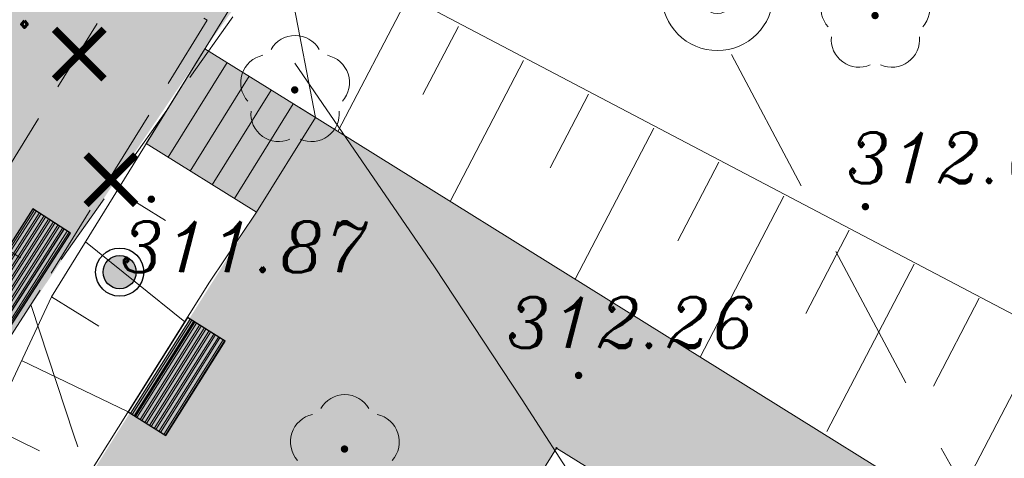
# Model space of a CAD drawing. Extents: x 4615668 to 9294084, y 5331114 to 10688993.
# Tile 137 of 181: x 4656436 to 4656449, y 5335113 to 5335119. Entities that reach past the tile are written whole.
import ezdxf
from ezdxf.enums import TextEntityAlignment as Align

# ---------------------------------------------------------------- set-up
doc = ezdxf.new("R2010")
doc.units = 0
doc.header["$MEASUREMENT"] = 0
for name, pattern in [('KTCR', [1.5, 1, -0.5]), ('l423_500', [2, 1.5, -0.5]), ('l812_500', [3, 2, -1])]:
    doc.linetypes.add(name, pattern=pattern)
for name, color, linetype, lineweight in [('A_SZRAF', 253, 'Continuous', 5), ('A_widok', 8, 'Continuous', 0), ('chodnik', 7, 'l423_500', 13), ('opisy_drog', 7, 'Continuous', 13), ('pkt_wys', 7, 'Continuous', 13), ('w_elem_naziemne', 7, 'Continuous', 13), ('w_rzedne', 7, 'Continuous', 13), ('warst_ciagla', 7, 'Continuous', 0), ('warst_przeryw', 7, 'l812_500', 0), ('zielen', 7, 'Continuous', 13)]:
    doc.layers.add(name, color=color, linetype=linetype, lineweight=lineweight)
for name, color, linetype in [('hatcz', 253, 'Continuous'), ('OPIS', 7, 'Continuous'), ('proj_tt_ww', 5, 'Continuous'), ('sciany', 1, 'Continuous'), ('teren', 252, 'Continuous')]:
    doc.layers.add(name, color=color, linetype=linetype)
doc.styles.add('Style-ITALIC_1250', font='ITALIC_1250.shx')

# ---------------------------------------------------------------- blocks, each defined once
blk = doc.blocks.new('SB_1')
at = {"color": 0, "linetype": 'ByBlock', "lineweight": -2}
for radius in [7.5, 2.5]:
    blk.add_circle((0, 0), radius, dxfattribs=at)
blk = doc.blocks.new('922_5')
at = {"layer": 'zielen', "linetype": 'Continuous', "lineweight": 13}
h = blk.add_hatch(color=96, dxfattribs=at)
edge = h.paths.add_edge_path()
edge.add_arc((-0.000499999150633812, 3.492459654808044e-10), 0.05, 0, 360)
at = {"layer": 'zielen', "color": 96, "linetype": 'Continuous', "lineweight": 13}
for centre, radius, start, end in [((0.004500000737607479, 0.3570000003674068), 0.374593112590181, 30.12431666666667, 149.8756805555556), ((-0.3524999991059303, 0.09800000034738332), 0.3751972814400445, 101.9987666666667, 221.9758638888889), ((0.3615000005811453, 0.09800000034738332), 0.3752892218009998, 318.0241361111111, 78.00123333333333), ((-0.2154999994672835, -0.3209999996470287), 0.3748306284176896, 174.3350361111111, 293.7606888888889), ((0.2245000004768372, -0.3209999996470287), 0.3747665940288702, 246.2393111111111, 5.664963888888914)]:
    blk.add_arc(centre, radius, start, end, dxfattribs=at)
blk = doc.blocks.new('801_5')
at = {"layer": 'pkt_wys', "linetype": 'Continuous', "lineweight": 13}
h = blk.add_hatch(color=7, dxfattribs=at)
edge = h.paths.add_edge_path()
edge.add_arc((-4.656612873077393e-10, -2.328306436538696e-10), 0.05, 0, 360)
blk = doc.blocks.new('G$C3390F2A0')
at = {"layer": 'chodnik', "color": 7, "linetype": 'KTCR', "lineweight": 13, "flags": 128}
blk.add_lwpolyline([(103.5080264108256, 143.9380594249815), (105.8089515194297, 147.4887034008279), (110.2467627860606, 153.752802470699)], dxfattribs=at)
blk.add_lwpolyline([(107.9320087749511, 150.9241430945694), (105.8089515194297, 147.4887034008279), (104.7542025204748, 148.1404928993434), (106.8782597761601, 151.5759337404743)], close=True, dxfattribs=at)
at = {"layer": 'warst_ciagla', "color": 21, "linetype": 'Continuous', "lineweight": 0, "flags": 128}
blk.add_lwpolyline([(124.4462416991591, 126.9368357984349), (120.4355936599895, 132.9161888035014), (119.0713166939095, 134.9839213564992), (117.9156629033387, 136.7823461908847), (116.3964983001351, 139.1941374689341), (115.6320998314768, 140.3969764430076), (114.4799632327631, 142.2051329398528), (112.9447416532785, 144.6167924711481), (112.169742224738, 145.817719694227), (110.9882568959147, 147.6064340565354), (110.3858015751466, 148.4929586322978), (109.1106704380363, 150.3484959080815)], dxfattribs=at)
at = {"layer": 'warst_przeryw', "color": 21, "linetype": 'l812_500', "lineweight": 0, "flags": 128}
for points in [[(114.9845414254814, 150.4642396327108), (117.6943971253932, 145.3653473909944), (120.3647878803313, 140.6714101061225), (121.8184950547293, 138.420533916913), (124.8734276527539, 134.0195819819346), (128.6343756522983, 128.8408964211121), (129.7606833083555, 127.4135765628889), (132.1511608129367, 124.6749312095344), (133.5454109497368, 123.3276236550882), (135.4882919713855, 121.6147968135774), (136.3847422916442, 120.6867890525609), (139.8218994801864, 116.1967322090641), (142.283472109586, 113.4078717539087)], [(105.5620271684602, 147.0891410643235), (106.1374458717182, 145.3456941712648), (106.2371565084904, 145.0390855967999), (106.4348837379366, 144.4252729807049), (106.698919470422, 143.6069977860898), (106.8328841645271, 143.198545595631), (106.9691989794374, 142.7909205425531), (107.0384842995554, 142.5875049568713), (107.1798039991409, 142.181641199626), (107.252035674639, 141.9792624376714), (107.3626254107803, 141.6764833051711), (108.9826448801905, 137.3053403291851)]]:
    blk.add_lwpolyline(points, dxfattribs=at)
at = {"layer": 'pkt_wys', "color": 7, "linetype": 'Continuous', "lineweight": 13}
for p in [(107.1788223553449, 148.5180143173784), (116.7888223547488, 148.4180143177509), (112.9288223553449, 146.1480143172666)]:
    blk.add_blockref('801_5', p, dxfattribs=at)
at = {"layer": 'w_elem_naziemne', "color": 7, "linetype": 'Continuous', "lineweight": 13, "xscale": 0.1, "yscale": 0.1, "zscale": 0.1, "rotation": 0.06577989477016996}
blk.add_blockref('SB_1', (114.7966196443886, 151.2670244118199), dxfattribs=at)
at = {"layer": 'zielen', "color": 96, "linetype": 'Continuous', "lineweight": 13}
for p in [(116.9188223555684, 150.9880143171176), (109.1088223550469, 149.9880143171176), (109.7788223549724, 145.1580143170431)]:
    blk.add_blockref('922_5', p, dxfattribs=at)
at = {"layer": 'opisy_drog', "color": 7, "linetype": 'Continuous', "lineweight": 13, "style": 'Style-ITALIC_1250'}
blk.add_text('kk.', height=0.9400000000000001, dxfattribs=at).set_placement((104.765366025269, 151.2953665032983), align=Align.MIDDLE_CENTER)
at = {"layer": 'pkt_wys', "color": 7, "linetype": 'Continuous', "lineweight": 13, "style": 'Style-ITALIC_1250'}
for s, p in [('312.67', (116.5298456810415, 148.7342555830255)), ('311.87', (106.7527649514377, 147.5374713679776)), ('312.26', (111.9522017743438, 146.5189790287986))]:
    blk.add_text(s, height=0.68, dxfattribs=at).set_placement(p)
blk = doc.blocks.new('G$C7BE39422')
at = {"layer": 'OPIS', "lineweight": 0, "ltscale": 40}
blk.add_lwpolyline([(266.0356379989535, 1553.530909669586), (246.0356378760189, 1553.530909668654), (246.0356378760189, 1774.000000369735), (296.0356379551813, 1774.000000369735), (296.03563795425, 1754.0000002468)], dxfattribs=at)
blk = doc.blocks.new('G$C21B962D8')
at = {"layer": 'A_widok', "color": 251}
for p, q in [((15.2187580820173, 32.15341374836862), (15.70454568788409, 29.61031739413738)), ((16.9602389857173, 31.24516681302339), (16.00885544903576, 29.4209753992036)), ((17.62978164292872, 30.8368644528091), (17.1524581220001, 29.92164000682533)), ((18.50606270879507, 30.37985134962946), (17.5166819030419, 28.48280362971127)), ((19.3823437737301, 29.92283824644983), (18.86589491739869, 28.93259453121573)), ((20.25862483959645, 29.46582514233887), (19.19977651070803, 27.43557976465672)), ((21.13490590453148, 29.00881203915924), (20.58478591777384, 27.95400699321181)), ((13.05030517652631, 28.61870930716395), (13.68803209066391, 28.22398866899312)), ((22.01118697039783, 28.5517989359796), (20.88287111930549, 26.38835589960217)), ((22.88746803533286, 28.09478583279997), (22.30367691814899, 26.97541945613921)), ((12.61150774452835, 27.94103275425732), (13.94617449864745, 26.86497089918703)), ((23.76374910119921, 27.63777272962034), (22.59010995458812, 25.38742639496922)), ((12.151860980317, 27.19840851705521), (12.7895878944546, 26.80368787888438)), ((24.64003016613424, 27.1807596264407), (24.02256791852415, 25.99683191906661)), ((25.51631123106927, 26.72374652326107), (24.24771560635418, 24.29132977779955)), ((11.75177434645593, 26.34369410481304), (13.18355020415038, 25.65158710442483)), ((11.33275684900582, 25.4485372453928), (11.99357647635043, 25.12910324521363))]:
    blk.add_line(p, q, dxfattribs=at)
at = {"layer": 'A_widok', "color": 251, "lineweight": 0, "ltscale": 40}
for p, q in [((14.21868275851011, 30.53482339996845), (13.42624902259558, 29.26122661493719)), ((14.21868275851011, 30.53482339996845), (15.7045456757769, 29.61031737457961)), ((14.51585534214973, 30.34992219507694), (13.72342160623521, 29.07632541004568)), ((14.81302792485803, 30.16502098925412), (14.02059418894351, 28.89142420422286)), ((15.11020050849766, 29.98011978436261), (14.31776677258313, 28.70652299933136)), ((15.40737309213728, 29.79521857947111), (14.61493935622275, 28.52162179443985)), ((15.7045456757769, 29.61031737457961), (14.91211193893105, 28.3367205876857)), ((13.42624902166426, 29.26122661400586), (14.91211193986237, 28.3367205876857))]:
    blk.add_line(p, q, dxfattribs=at)
at = {"layer": 'A_widok', "color": 251}
for points in [[(6.304546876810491, 14.70665494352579), (12.151860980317, 27.19840851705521), (12.151860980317, 27.19840851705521), (15.2187580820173, 32.15341374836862), (29.62001545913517, 24.58351243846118), (29.62001545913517, 24.58351243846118), (33.74070371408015, 18.82156380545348), (18.50290712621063, 0)], [(15.49064902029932, 29.74340417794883), (15.49064903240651, 29.74340419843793), (25.31401291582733, 23.63129315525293), (24.78506235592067, 22.78111675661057), (30.47469623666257, 19.24101844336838), (18.50290712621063, 0)], [(5.989028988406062, 14.20464589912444), (14.27963665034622, 27.39553040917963), (14.91211193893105, 28.3367205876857), (14.91211193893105, 28.3367205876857)]]:
    blk.add_lwpolyline(points, dxfattribs=at)
blk.add_circle((18.95167789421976, 25.16205065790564), 0.00906054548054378, dxfattribs=at)
blk = doc.blocks.new('G$C8E15AEAE')
at = {"layer": 'sciany', "lineweight": 0, "ltscale": 40, "const_width": 0.1}
for points in [[(0.03535533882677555, 0.03535533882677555), (0.7021742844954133, 0.7021742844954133)], [(0.03535533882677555, 0.7021742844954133), (0.7021742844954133, 0.03535533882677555)]]:
    blk.add_lwpolyline(points, dxfattribs=at)
blk = doc.blocks.new('G$C6D33AC69')
at = {"lineweight": 0, "ltscale": 40, "transparency": 33554687}
h = blk.add_hatch(dxfattribs=at)
h.set_pattern_fill('ANSI32', color=256, scale=0.2, angle=135)
h.set_pattern_definition([(180, (-4669499.23482444, -5336566.323885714), (-9.184850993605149e-18, -0.07500000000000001), []), (180, (-4669499.259824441, -5336566.298885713), (-9.184850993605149e-18, -0.07500000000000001), [])])
h.paths.add_polyline_path([(0, 0), (1.5, 0), (1.5, 0.6000000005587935), (0, 0.6000000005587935)])
at = {"layer": 'proj_tt_ww'}
for p, q in [((0, 0.1000000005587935), (1.5, 0.1000000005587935)), ((0, 0), (1.5, 0))]:
    blk.add_line(p, q, dxfattribs=at)
blk.add_lwpolyline([(0, 0), (1.5, 0), (1.5, 0.6000000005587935), (0, 0.6000000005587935)], close=True, dxfattribs=at)

msp = doc.modelspace()

# ---------------------------------------------------------------- hatches: boundary and pattern name
at = {"layer": 'A_SZRAF', "lineweight": 0, "transparency": 33554687}
h = msp.add_hatch(dxfattribs=at)
h.set_pattern_fill('HONEY', color=256)
h.set_pattern_definition([(0, (-63358.22259161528, 25026.95728336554), (0.1875, 0.1082531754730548), [0.125, -0.25]), (120, (-63358.22259161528, 25026.95728336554), (-0.1874999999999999, 0.1082531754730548), [0.125, -0.2500000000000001]), (59.99999999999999, (-63358.22259161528, 25026.95728336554), (5.551115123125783e-17, 0.2165063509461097), [-0.2500000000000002, 0.1250000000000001])])
h.paths.add_polyline_path([(4656438.097781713, 5335118.376805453), (4656437.305347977, 5335117.103208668), (4656438.791210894, 5335116.17870264), (4656429.868127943, 5335102.046627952), (4656425.038471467, 5335103.979716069), (4656423.879098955, 5335101.083122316), (4656427.850850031, 5335099.493414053), (4656428.58257291, 5335096.383786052), (4656442.382006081, 5335087.841982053), (4656454.35379495, 5335107.083000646), (4656448.664139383, 5335110.623112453), (4656449.193289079, 5335111.473560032), (4656438.097780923, 5335118.376804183)], is_closed=False)
h.paths.add_polyline_path([(4656438.195069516, 5335109.528371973), (4656438.619608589, 5335109.264238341), (4656438.091341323, 5335108.415160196), (4656439.449866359, 5335107.569932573), (4656442.83077685, 5335113.00403271), (4656452.893658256, 5335106.743253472), (4656443.648981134, 5335091.884385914), (4656433.586099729, 5335098.145165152), (4656436.971002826, 5335103.585682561), (4656435.608485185, 5335104.424492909), (4656435.080217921, 5335103.575414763), (4656434.655678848, 5335103.839548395)], flags=16)
at = {"layer": 'hatcz', "lineweight": 0, "transparency": 33554687}
h = msp.add_hatch(dxfattribs=at)
h.set_pattern_fill('AR-CONC', color=256, scale=0.1)
h.set_pattern_definition([(49.99999999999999, (-11889.38753461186, -1756.157411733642), (0.7172601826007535, -0.06275213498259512), [0.07500000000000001, -0.8250000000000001]), (355, (-11889.38753461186, -1756.157411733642), (-0.138751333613, 0.7521921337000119), [0.06, -0.66]), (100.45144446, (-11889.32776293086, -1756.162641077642), (0.578508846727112, 0.6894399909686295), [0.06374019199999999, -0.7011421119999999]), (46.1842, (-11889.38753461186, -1755.957411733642), (1.067241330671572, -0.1655192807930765), [0.1125, -1.2375]), (96.63563549, (-11889.29859786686, -1755.971205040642), (0.9346619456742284, 0.9741186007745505), [0.09561034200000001, -1.05171376]), (351.1841639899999, (-11889.38753461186, -1755.957411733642), (0.9346619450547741, 0.9741186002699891), [0.09, -0.9900000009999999]), (21, (-11889.28753461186, -1756.007411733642), (0.5969070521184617, -0.4026188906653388), [0.07500000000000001, -0.8250000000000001]), (326, (-11889.28753461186, -1756.007411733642), (0.2433153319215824, 0.7251500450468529), [0.06, -0.66]), (71.45144474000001, (-11889.23779235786, -1756.040963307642), (0.840222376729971, 0.322531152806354), [0.06374018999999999, -0.7011421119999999]), (37.50000000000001, (-11889.38753461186, -1756.157411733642), (0.01215985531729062, 0.3328938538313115), [0, -0.652, 0, -0.67, 0, -0.6625000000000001]), (7.499999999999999, (-11889.38753461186, -1756.157411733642), (0.2630695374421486, 0.3944117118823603), [0, -0.382, 0, -0.637, 0, -0.2525]), (327.5, (-11889.61053461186, -1756.157411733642), (0.533822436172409, -0.02255487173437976), [0, -0.25, 0, -0.78, 0, -1.035]), (317.5, (-11889.71053461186, -1756.157411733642), (0.5831861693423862, 0.1001049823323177), [0, -0.325, 0, -0.518, 0, -0.735])])
edge = h.paths.add_edge_path()
edge.add_line((4656434.373820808, 5335111.500205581), (4656429.60842917, 5335112.893198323))
edge.add_line((4656429.60842917, 5335112.893198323), (4656432.890429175, 5335119.698198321))
edge.add_line((4656432.890429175, 5335119.698198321), (4656435.046429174, 5335122.798198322))
edge.add_line((4656435.046429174, 5335122.798198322), (4656437.715429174, 5335125.070198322))
edge.add_line((4656437.715429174, 5335125.070198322), (4656439.339243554, 5335125.684325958))
edge.add_line((4656439.339243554, 5335125.684325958), (4656442.031519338, 5335123.859295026))
edge.add_line((4656442.031519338, 5335123.859295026), (4656438.097781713, 5335118.376805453))
edge.add_line((4656438.097781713, 5335118.376805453), (4656435.759633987, 5335114.925325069))
edge.add_line((4656435.759633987, 5335114.925325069), (4656433.70563323, 5335111.774243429))
edge.add_line((4656433.70563323, 5335111.774243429), (4656429.60842917, 5335112.893198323))
at = {"layer": 'teren'}
h = msp.add_hatch(color=256, dxfattribs=at)
h.dxf.hatch_style = 1
edge = h.paths.add_edge_path()
edge.add_arc((4656436.95037177, 5335115.373655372), 0.2235264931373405, 0, 360)

# ---------------------------------------------------------------- linework, layer by layer
at = {"lineweight": 0, "ltscale": 40}
msp.add_lwpolyline([(4656437.860850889, 5335114.763558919), (4656437.062649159, 5335113.493569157), (4656437.570645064, 5335113.174288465), (4656438.368846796, 5335114.444278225)], close=True, dxfattribs=at)
at = {"layer": 'proj_tt_ww'}
for radius in [0.3235264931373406, 0.2235264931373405]:
    msp.add_circle((4656436.95037177, 5335115.373655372), radius, dxfattribs=at)

# ---------------------------------------------------------------- block references
at = {"lineweight": 0, "ltscale": 40}
for name, p in [('G$C21B962D8', (4656423.879098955, 5335087.841982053)), ('G$C8E15AEAE', (4656436.037410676, 5335117.936533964)), ('G$C8E15AEAE', (4656436.463207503, 5335116.247357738))]:
    msp.add_blockref(name, p, dxfattribs=at)
for p, rotation in [((4656435.478761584, 5335114.636045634), 57.32851583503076), ((4656437.860850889, 5335114.763558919), 237.8502126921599)]:
    msp.add_blockref('G$C6D33AC69', p, dxfattribs=dict(at, rotation=rotation))
at = {"lineweight": 0, "ltscale": 40, "xscale": 0.01, "yscale": 0.01, "zscale": 0.01, "rotation": 328.1115445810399}
msp.add_blockref('G$C7BE39422', (4656431.370280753, 5335099.241112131), dxfattribs=at)
at = {"layer": 'w_rzedne', "color": 160, "linetype": 'Continuous', "lineweight": 13}
msp.add_blockref('G$C3390F2A0', (4656330.197606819, 5334967.836184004), dxfattribs=at)

doc.saveas('drawing.dxf')
